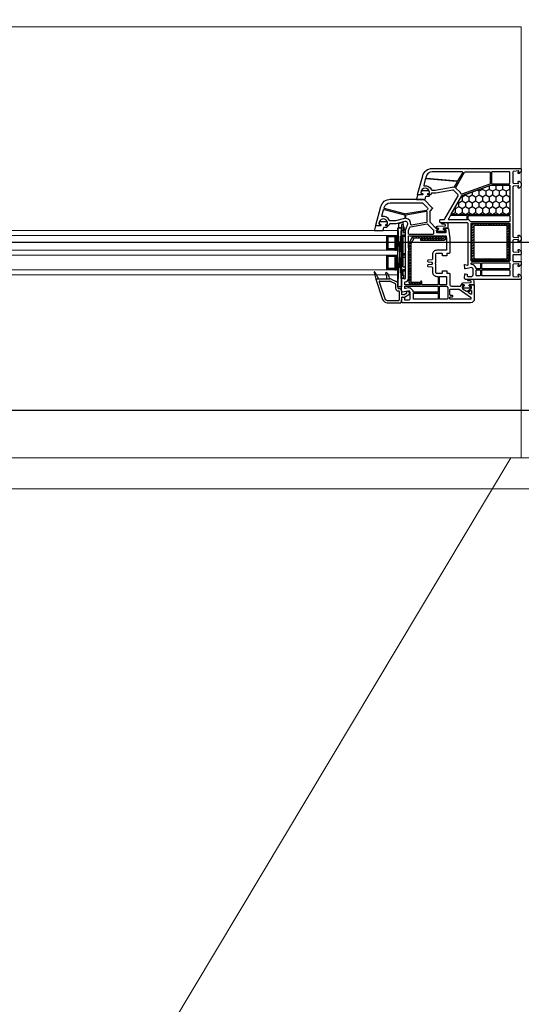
# Model space of a CAD drawing. Header units: millimetres. Extents: x 53645 to 137188, y 78097 to 135542.
# Tile 216 of 256: x 119265 to 119672, y 112835 to 113635. Entities that reach past the tile are written whole.
import ezdxf

# ---------------------------------------------------------------- set-up
doc = ezdxf.new("R2010")
doc.units = ezdxf.units.MM
doc.set_wipeout_variables(frame=1)
doc.linetypes.add('CONTI', pattern=[0])
doc.linetypes.add('GOST2.303 5', pattern=[24, 20, -1.5, 1, -1.5])
for name, color, linetype in [('axis_dim', 40, 'CONTI'), ('GASKET', 5, 'Continuous'), ('PVC', 7, 'Continuous'), ('STEEL', 5, 'Continuous')]:
    doc.layers.add(name, color=color, linetype=linetype)
doc.layers.add('doors_windows', color=4, linetype='Continuous', lineweight=5)
doc.layers.add('stair1', color=7, linetype='Continuous', lineweight=15)
doc.styles.add('GOST 2.304', font='CS_Gost2304.shx', dxfattribs={"width": 0.8, "oblique": 15})

# ---------------------------------------------------------------- blocks, each defined once
blk = doc.blocks.new('L1')
at = {"ltscale": 75}
blk.add_wipeout([(24189.47, 51715.69), (24192.61, 51715.69), (24851, 52815.69), (24189.47, 52815.69)], dxfattribs=at).dxf.layer = 'stair1'
at = {"layer": 'stair1', "ltscale": 75}
for p, q in [((24851, 52815.69), (24189.47, 52815.69)), ((24192.61, 51715.69), (24851, 52815.69))]:
    blk.add_line(p, q, dxfattribs=at)
at = {"ltscale": 75}
blk.add_wipeout([(24851, 52815.69), (24192.61, 51715.69), (24198.81, 51715.69), (25339.47, 52355.77), (25339.47, 52815.69)], dxfattribs=at).dxf.layer = 'stair1'
at = {"layer": 'stair1', "ltscale": 75}
for p, q in [((25339.47, 52815.69), (23039.47, 52815.69)), ((24851, 52815.69), (24192.61, 51715.69)), ((25339.47, 52815.69), (24851, 52815.69)), ((23064.47, 52790.69), (25314.47, 52790.69))]:
    blk.add_line(p, q, dxfattribs=at)
blk = doc.blocks.new('*U23')
at = {"linetype": 'Continuous'}
h = blk.add_hatch(dxfattribs=at)
h.set_pattern_fill('HONEY', color=6, angle=-90, style=0)
h.set_pattern_definition([(270, (1271.9046, 52.6428), (-2.74963, -4.7625), [3.175, -6.35]), (150, (1271.9046, 52.6428), (-2.74963, 4.7625), [3.175, -6.35]), (210, (1271.9046, 52.6428), (-5.49926, -6e-07), [-6.35, 3.175])])
h.paths.add_polyline_path([(1143.53, -37.59, -0.57735), (1143.09, -36.84), (1150.78, -23.53, 0.079163), (1151.17, -22.5, -0.259107), (1151.49, -22.14), (1175.16, -13.52, -0.087489), (1175.33, -13.49), (1190.05, -13.49, -0.414214), (1190.55, -13.99), (1190.55, -37.09, -0.414214), (1190.05, -37.59)])
at = {"color": 1, "linetype": 'Continuous'}
for p, q in [((1102.77, -44.14), (1100.21, -44.82)), ((1100.21, -44.82), (1100.21, -47.87)), ((1100.21, -47.87), (1102.77, -47.87)), ((1103.97, -43.52), (1102.77, -43.85)), ((1102.77, -43.85), (1102.77, -44.14)), ((1103.97, -45.37), (1102.77, -45.65)), ((1102.77, -45.65), (1102.77, -88.61)), ((1103.97, -45.39), (1103.97, -43.52)), ((1103.97, -45.37), (1103.97, -51.97)), ((1105.77, -51.97), (1103.97, -45.37)), ((1103.97, -45.65), (1103.97, -51.97)), ((1102.77, -49.97), (1103.97, -49.97)), ((1102.77, -76.2), (1102.77, -52)), ((1103.97, -51.97), (1105.77, -51.97)), ((1103.97, -53.97), (1103.97, -54.57)), ((1103.97, -53.97), (1105.77, -53.97)), ((1103.97, -79.97), (1103.97, -53.97)), ((1103.97, -54.97), (1105.77, -54.97)), ((1105.77, -82.97), (1105.77, -51.97)), ((1103.97, -68.97), (1105.77, -68.97)), ((1103.97, -69.97), (1105.77, -69.97)), ((1103.97, -71.97), (1105.77, -71.97)), ((1102.77, -86.67), (1104.47, -86.67)), ((1103.97, -79.97), (1105.77, -79.97)), ((1103.97, -81.97), (1105.77, -81.97)), ((1103.97, -86.67), (1103.97, -81.97)), ((1103.97, -82.97), (1105.77, -82.97)), ((1104.47, -89.07), (1104.47, -86.67)), ((1102.77, -88.61), (1104.47, -89.07))]:
    blk.add_line(p, q, dxfattribs=at)
at = {"color": 5}
for p, q in [((1091.81, -55.28), (1090.81, -55.28)), ((1091.81, -55.28), (1091.81, -54.28)), ((1092.31, -55.28), (1092.31, -54.28)), ((1093.31, -55.28), (1093.31, -54.28)), ((1094.31, -55.28), (1094.31, -54.28)), ((1095.31, -55.28), (1095.31, -54.28)), ((1096.31, -55.28), (1096.31, -54.28)), ((1097.31, -55.28), (1097.31, -54.28)), ((1097.31, -55.28), (1098.31, -55.28)), ((1091.81, -56.28), (1090.81, -56.28)), ((1091.81, -57.28), (1090.81, -57.28)), ((1091.81, -58.28), (1090.81, -58.28)), ((1091.81, -59.28), (1090.81, -59.28)), ((1091.81, -60.28), (1090.81, -60.28)), ((1091.81, -61.28), (1090.81, -61.28)), ((1091.81, -62.28), (1090.81, -62.28)), ((1091.81, -63.28), (1090.81, -63.28)), ((1097.31, -56.28), (1098.31, -56.28)), ((1097.31, -57.28), (1098.31, -57.28)), ((1097.31, -58.28), (1098.31, -58.28)), ((1097.31, -59.28), (1098.31, -59.28)), ((1097.31, -60.28), (1098.31, -60.28)), ((1097.31, -61.28), (1098.31, -61.28)), ((1097.31, -62.28), (1098.31, -62.28)), ((1097.31, -63.28), (1098.31, -63.28)), ((1091.81, -64.28), (1090.81, -64.28)), ((1091.81, -65.28), (1090.81, -65.28)), ((1091.81, -65.28), (1090.81, -65.28)), ((1091.81, -66.28), (1090.81, -66.28)), ((1091.81, -71.28), (1090.81, -71.28)), ((1091.81, -65.28), (1091.81, -66.28)), ((1091.81, -71.28), (1091.81, -70.28)), ((1092.31, -66.28), (1092.31, -65.28)), ((1092.31, -71.28), (1092.31, -70.28)), ((1093.31, -66.28), (1093.31, -65.28)), ((1093.31, -71.28), (1093.31, -70.28)), ((1094.31, -66.28), (1094.31, -65.28)), ((1094.31, -71.28), (1094.31, -70.28)), ((1095.31, -66.28), (1095.31, -65.28)), ((1095.31, -71.28), (1095.31, -70.28)), ((1096.31, -66.28), (1096.31, -65.28)), ((1096.31, -71.28), (1096.31, -70.28)), ((1097.31, -64.28), (1098.31, -64.28)), ((1097.31, -65.28), (1098.31, -65.28)), ((1097.31, -65.28), (1098.31, -65.28)), ((1097.31, -65.28), (1097.31, -66.28)), ((1097.31, -66.28), (1098.31, -66.28)), ((1097.31, -71.28), (1097.31, -70.28)), ((1097.31, -71.28), (1098.31, -71.28)), ((1091.81, -72.28), (1090.81, -72.28)), ((1091.81, -73.28), (1090.81, -73.28)), ((1091.81, -74.28), (1090.81, -74.28)), ((1091.81, -75.28), (1090.81, -75.28)), ((1091.81, -76.28), (1090.81, -76.28)), ((1091.81, -77.28), (1090.81, -77.28)), ((1091.81, -78.28), (1090.81, -78.28)), ((1091.81, -79.28), (1090.81, -79.28)), ((1097.31, -72.28), (1098.31, -72.28)), ((1097.31, -73.28), (1098.31, -73.28)), ((1097.31, -74.28), (1098.31, -74.28)), ((1097.31, -75.28), (1098.31, -75.28)), ((1097.31, -76.28), (1098.31, -76.28)), ((1097.31, -77.28), (1098.31, -77.28)), ((1097.31, -78.28), (1098.31, -78.28)), ((1097.31, -79.28), (1098.31, -79.28)), ((1091.81, -80.28), (1090.81, -80.28)), ((1091.81, -81.28), (1090.81, -81.28)), ((1091.81, -81.28), (1090.81, -81.28)), ((1091.81, -82.28), (1090.81, -82.28)), ((1091.81, -81.28), (1091.81, -82.28)), ((1092.31, -82.28), (1092.31, -81.28)), ((1093.31, -82.28), (1093.31, -81.28)), ((1094.31, -82.28), (1094.31, -81.28)), ((1095.31, -82.28), (1095.31, -81.28)), ((1096.31, -82.28), (1096.31, -81.28)), ((1097.31, -80.28), (1098.31, -80.28)), ((1097.31, -81.28), (1098.31, -81.28)), ((1097.31, -81.28), (1098.31, -81.28)), ((1097.31, -81.28), (1097.31, -82.28)), ((1097.31, -82.28), (1098.31, -82.28))]:
    blk.add_line(p, q, dxfattribs=at)
at = {"color": 1, "linetype": 'Continuous', "lineweight": 25}
for p, q in [((1099.79, -48.17), (1102.78, -96.18)), ((1099.79, -96.18), (1102.78, -48.17))]:
    blk.add_line(p, q, dxfattribs=at)
blk.add_lwpolyline([(1143.18, -37.59, -0.57735), (1142.92, -37.14), (1151.55, -22.19, -0.176327), (1151.71, -22.06), (1175.2, -13.51, -0.087489), (1175.3, -13.49), (1190.25, -13.49, -0.414214), (1190.55, -13.79), (1190.55, -37.29, -0.414214), (1190.25, -37.59)], format="xyb", close=True)
at = {"color": 5}
for points in [[(1098.31, -66.28), (1090.81, -66.28), (1090.81, -54.28), (1098.31, -54.28)], [(1097.31, -65.28), (1091.81, -65.28), (1091.81, -55.28), (1097.31, -55.28)], [(1098.31, -82.28), (1090.81, -82.28), (1090.81, -70.28), (1098.31, -70.28)], [(1097.31, -81.28), (1091.81, -81.28), (1091.81, -71.28), (1097.31, -71.28)]]:
    blk.add_lwpolyline(points, close=True, dxfattribs=at)
at = {"color": 1, "linetype": 'Continuous', "lineweight": 25}
blk.add_lwpolyline([(1099.79, -50.18), (1099.79, -48.17), (1102.78, -48.17), (1102.78, -96.18), (1099.79, -96.18)], close=True, dxfattribs=at)
at = {"layer": 'doors_windows', "color": 5}
for points in [[(667.86, -50.28), (1099.79, -50.28), (1099.79, -54.28), (667.86, -54.28)], [(667.86, -66.28), (1099.79, -66.28), (1099.79, -70.28), (667.86, -70.28)], [(667.86, -82.28), (1099.79, -82.28), (1099.79, -86.28), (667.86, -86.28)]]:
    blk.add_lwpolyline(points, close=True, dxfattribs=at)
at = {"layer": 'GASKET'}
for p, q in [((1080.34, -84.5), (1081.78, -89.88)), ((1081.07, -84.2), (1084.07, -89.5)), ((1092.32, -87.48), (1092.68, -89.5))]:
    blk.add_line(p, q, dxfattribs=at)
at = {"layer": 'GASKET', "color": 5, "linetype": 'Continuous'}
for points in [[(1124.63, -22.56, 0.414214), (1125.33, -21.86), (1125.33, -21.76, 0.414214), (1125.03, -21.46), (1124.18, -21.46), (1124.01, -21.16, -0.57735), (1124.53, -20.26), (1124.98, -20.26, 0.414214), (1125.48, -19.76), (1125.48, -19.46, 0.020024), (1125.46, -19.18, 0.390947), (1124.47, -18.26), (1119.48, -18.26, 0.390947), (1118.49, -19.18), (1118.48, -19.46), (1118.48, -19.76, 0.414214), (1118.98, -20.26), (1119.43, -20.26, -0.57735), (1119.95, -21.16), (1119.77, -21.46), (1115.73, -21.46), (1114.71, -24.85, 0.502334), (1115, -25.23), (1121.76, -25.23), (1122.49, -22.8, -0.349418), (1122.78, -22.56)], [(1090.53, -47.61, 0.414214), (1091.23, -46.91), (1091.23, -46.81, 0.414214), (1090.93, -46.51), (1090.08, -46.51), (1089.91, -46.21, -0.57735), (1090.43, -45.31), (1090.88, -45.31, 0.414214), (1091.38, -44.81), (1091.38, -44.51, 0.020024), (1091.36, -44.23, 0.390947), (1090.37, -43.31), (1085.38, -43.31, 0.390947), (1084.39, -44.23), (1084.38, -44.51), (1084.38, -44.81, 0.414214), (1084.88, -45.31), (1085.33, -45.31, -0.57735), (1085.85, -46.21), (1085.67, -46.51), (1081.63, -46.51), (1080.61, -49.9, 0.502334), (1080.9, -50.28), (1087.66, -50.28), (1088.39, -47.85, -0.349418), (1088.68, -47.61)], [(1137.65, -49.68, -0.414214), (1138.15, -50.18, -0.054959), (1138.06, -50.94, -0.351258), (1137.87, -51.1), (1131.43, -51.1, -0.351258), (1131.23, -50.94, -0.054959), (1131.15, -50.18, -0.414214), (1131.65, -49.68), (1132.1, -49.68, 0.57735), (1132.62, -48.78), (1132.44, -48.48), (1130.98, -48.48, -0.414214), (1130.78, -48.28), (1130.78, -47.81, -0.407864), (1131.76, -46.81), (1137.97, -46.68, 0.433601), (1138.36, -46.24), (1138.33, -45.92, 0.363714), (1137.6, -45.19), (1136.64, -45.11, 0.169782), (1136.45, -45.16, -1.241435), (1136, -43.99), (1139.09, -43.99, -0.414214), (1140.29, -45.19), (1140.29, -48.18, -0.414214), (1139.99, -48.48), (1136.85, -48.48), (1136.68, -48.78, 0.57735), (1137.2, -49.68)], [(1158.63, -95.68, -0.414214), (1159.13, -96.18, -0.054959), (1159.05, -96.94, -0.351258), (1158.85, -97.1), (1152.41, -97.1, -0.351258), (1152.22, -96.94, -0.054959), (1152.13, -96.18, -0.414214), (1152.63, -95.68), (1153.08, -95.68, 0.57735), (1153.6, -94.78), (1153.43, -94.48), (1151.97, -94.48, -0.414214), (1151.77, -94.28), (1151.77, -93.81, -0.407864), (1152.75, -92.81), (1158.96, -92.68, 0.433601), (1159.35, -92.24), (1159.32, -91.92, 0.363714), (1158.59, -91.19), (1157.63, -91.11, 0.169782), (1157.43, -91.16, -1.241435), (1156.98, -89.99), (1160.07, -89.99, -0.414214), (1161.27, -91.19), (1161.27, -94.18, -0.414214), (1160.97, -94.48), (1157.84, -94.48), (1157.66, -94.78, 0.57735), (1158.18, -95.68)]]:
    blk.add_lwpolyline(points, format="xyb", close=True, dxfattribs=at)
at = {"layer": 'GASKET'}
for centre, radius, start, end in [((1080.73, -84.4), 0.4, 29.48668, 195), ((1090.37, -85.1), 0.6, 47.51402, 209.41996), ((1082.88, -89.32), 8, 0, 29.41996), ((1087.4, -88.34), 5, 10, 47.51402)]:
    blk.add_arc(centre, radius, start, end, dxfattribs=at)
at = {"layer": 'PVC'}
for p, q in [((1081.77, -89.8), (1081.77, -89.8)), ((1081.78, -89.9), (1087.35, -106.29)), ((1082.07, -89.5), (1093.22, -89.5)), ((1084.53, -92.06), (1089.15, -105.68)), ((1085, -91.4), (1093.22, -91.4)), ((1090.88, -89.32), (1090.88, -89.5)), ((1093.43, -91.45), (1097.59, -93.47)), ((1094.27, -89.74), (1098.42, -91.76)), ((1097.87, -93.92), (1097.87, -97.3)), ((1099.77, -93.92), (1099.77, -97)), ((1099.97, -99.4), (1100.37, -99.4)), ((1100.27, -97.5), (1100.67, -97.5)), ((1100.87, -99.9), (1100.87, -106.6)), ((1102.77, -99.6), (1102.77, -101.91)), ((1104.42, -102.62), (1103.18, -102.4)), ((1106.52, -101.55), (1104.76, -102.56)), ((1108.52, -102.7), (1104.97, -104.75)), ((1106.77, -100.65), (1106.77, -101.11)), ((1108.77, -100.65), (1108.77, -102.27)), ((1091.04, -107.1), (1100.37, -107.1)), ((1091.13, -109), (1102.02, -109)), ((1102.02, -109), (1102.77, -108.25)), ((1102.77, -104.96), (1102.77, -108.25)), ((1104.97, -104.75), (1103.36, -104.47))]:
    blk.add_line(p, q, dxfattribs=at)
for points in [[(1155.77, -44), (1134.27, -44, -0.414214), (1133.77, -43.5), (1133.77, -42, -0.414214), (1134.27, -41.5), (1136.97, -41.5, 0.267949), (1137.83, -41), (1148.63, -22.29, 0.339454), (1148.48, -21.09), (1145.19, -17.8, 0.245592), (1144.3, -17.52), (1130.47, -19.95, -0.043661), (1129.95, -20), (1127.27, -20, 0.414214), (1126.77, -20.5, -0.414214), (1125.77, -21.5), (1124.12, -21.5), (1123.95, -21.2, -0.57735), (1124.47, -20.3), (1124.92, -20.3, 0.414214), (1125.42, -19.8), (1125.42, -19.5, 1), (1118.42, -19.5), (1118.42, -19.8, 0.414214), (1118.92, -20.3), (1119.37, -20.3, -0.57735), (1119.89, -21.2), (1119.71, -21.5), (1116.07, -21.5, -0.493145), (1115.78, -21.12), (1119.85, -5.93, -0.339454), (1127.58, 0), (1199.27, 0, -0.414214), (1199.77, -0.5), (1199.77, -2.41), (1199.77, -2.7), (1198.27, -4.2), (1197.77, -4.2, -0.414214), (1197.27, -3.7), (1197.27, -3.3, -0.198912), (1197.33, -3.16), (1197.98, -2.51, 0.700208), (1197.74, -2), (1193.52, -2.37, 0.388879), (1193.07, -2.87), (1193.07, -11.46, 0.388879), (1193.52, -11.96), (1197.44, -12.3, 0.700208), (1197.68, -11.79), (1197.33, -11.44, -0.198912), (1197.27, -11.3), (1197.27, -10.9, -0.414214), (1197.77, -10.4), (1198.27, -10.4), (1199.77, -11.9), (1199.77, -14.4), (1198.27, -15.9), (1197.77, -15.9, -0.414214), (1197.27, -15.4), (1197.27, -15, -0.198912), (1197.33, -14.86), (1197.68, -14.51, 0.700208), (1197.44, -14), (1193.52, -14.34, 0.388879), (1193.07, -14.84), (1193.07, -55.16, 0.388879), (1193.52, -55.66), (1197.44, -56, 0.700208), (1197.68, -55.49), (1197.33, -55.14, -0.198912), (1197.27, -55), (1197.27, -54.6, -0.414214), (1197.77, -54.1), (1198.27, -54.1), (1199.77, -55.6), (1199.77, -58.1), (1198.27, -59.6), (1197.77, -59.6, -0.414214), (1197.27, -59.1), (1197.27, -58.7, -0.198912), (1197.33, -58.56), (1197.68, -58.21, 0.700208), (1197.44, -57.7), (1193.52, -58.04, 0.388879), (1193.07, -58.54), (1193.07, -67.13, 0.388879), (1193.52, -67.63), (1197.74, -68, 0.700208), (1197.98, -67.49), (1197.33, -66.84, -0.198912), (1197.27, -66.7), (1197.27, -66.3, -0.414214), (1197.77, -65.8), (1198.27, -65.8), (1199.77, -67.3), (1199.77, -67.59), (1199.77, -69.5, -0.414214), (1199.27, -70), (1193.57, -70, 0.414214), (1193.07, -70.5), (1193.07, -74.9, 0.414214), (1193.57, -75.4), (1199.27, -75.4, -0.414214), (1199.77, -75.9), (1199.77, -78.1), (1198.27, -79.6), (1197.77, -79.6, -0.414214), (1197.27, -79.1), (1197.27, -78.7, -0.198912), (1197.33, -78.56), (1197.98, -77.91, 0.700208), (1197.74, -77.4), (1193.52, -77.77, 0.388879), (1193.07, -78.27), (1193.07, -87.13, 0.388879), (1193.52, -87.63), (1197.74, -88, 0.700208), (1197.98, -87.49), (1197.33, -86.84, -0.198912), (1197.27, -86.7), (1197.27, -86.3, -0.414214), (1197.77, -85.8), (1198.27, -85.8), (1199.77, -87.3), (1199.77, -87.59), (1199.77, -89.5, -0.414214), (1199.27, -90), (1154.52, -90), (1153.77, -89.25), (1153.77, -88.75), (1153.95, -85.97, -0.446275), (1154.54, -85.51), (1155.66, -85.7, -0.36397), (1156.07, -86.2), (1156.07, -87.2, 0.414214), (1156.57, -87.7), (1159.27, -87.7, 0.414214), (1160.77, -86.2), (1160.77, -81.43), (1159.77, -80.43), (1154.55, -81.49, -0.454146), (1153.95, -81.03), (1153.77, -78.32, -0.51393), (1154.15, -78.01), (1156.14, -78.54, 0.493145), (1156.77, -78.06), (1156.77, -45, 0.414214)], [(1151.9, -2.8), (1127.58, -2.8, 0.339454), (1122.55, -6.65), (1122.43, -7.12, 0.466308), (1122.87, -7.75), (1148.29, -9.97, 0.291473), (1148.77, -9.72), (1152.34, -3.55, 0.57735)], [(1174.22, -2.8, -0.414214), (1174.72, -3.3), (1174.72, -12.18, -0.315299), (1174.39, -12.65), (1151.7, -20.91, -0.415199), (1151.06, -20.61, 0.110369), (1150.24, -19.32), (1146.88, -15.95, -0.339454), (1146.8, -15.35), (1153.89, -3.05, -0.267949), (1154.33, -2.8)], [(1175.82, -3.3), (1175.82, -11.9, 0.414214), (1176.32, -12.4), (1190.07, -12.4, 0.414214), (1190.57, -11.9), (1190.57, -3.3, 0.414214), (1190.07, -2.8), (1176.32, -2.8, 0.414214)], [(1147.44, -10.6), (1122.51, -8.42, 0.36397), (1121.98, -8.79), (1120.67, -13.7, 0.546119), (1121.01, -14.08, -0.339137), (1126.92, -17.21, 0.293253), (1127.37, -17.5), (1129.99, -17.5), (1143.87, -15.05, -0.100742), (1145.26, -15.09, 0.329802), (1145.81, -14.85), (1147.83, -11.35, 0.548619)], [(1175.27, -13.5), (1190.07, -13.5, -0.414214), (1190.57, -14), (1190.57, -37.1, -0.414214), (1190.07, -37.6), (1143.55, -37.6, -0.57735), (1143.12, -36.85), (1150.8, -23.54, 0.079163), (1151.19, -22.51, -0.259107), (1151.51, -22.15)], [(1155.57, -38.3), (1142.57, -38.3, 0.267949), (1142.13, -38.55), (1140.69, -41.05, 0.57735), (1140.95, -41.5), (1155.57, -41.5, 0.414214), (1156.07, -41), (1156.07, -38.8, 0.414214)], [(1190.07, -38.3, -0.414214), (1190.57, -38.8), (1190.57, -42.8, -0.414214), (1190.07, -43.3), (1159.11, -43.3, -0.252264), (1158.69, -43.08, 0.152167), (1157.08, -41.76, -0.305615), (1156.77, -41.29), (1156.77, -38.8, -0.414214), (1157.27, -38.3)], [(1190.07, -44.4, -0.414214), (1190.57, -44.9), (1190.57, -54.1, 1), (1190.57, -54.7), (1190.57, -65.1, 1), (1190.57, -65.7), (1190.57, -74.9, -0.414214), (1190.07, -75.4), (1159.77, -75.4, -0.414214), (1159.27, -74.9), (1159.27, -44.9, -0.414214), (1159.77, -44.4)], [(1166.17, -76.5, -0.414214), (1166.67, -77), (1166.67, -81, -0.414214), (1166.17, -81.5), (1163.74, -81.5, -0.372896), (1163.24, -81.07, 0.161969), (1162.54, -79.66), (1161.54, -78.66, 0.198912), (1159.77, -77.93, -0.414214), (1159.27, -77.43), (1159.27, -77, -0.414214), (1159.77, -76.5)], [(1190.07, -76.5, -0.414214), (1190.57, -77), (1190.57, -81, -0.414214), (1190.07, -81.5), (1168.27, -81.5, -0.414214), (1167.77, -81), (1167.77, -77, -0.414214), (1168.27, -76.5)], [(1166.17, -82.2, -0.414214), (1166.67, -82.7), (1166.67, -86.7, -0.414214), (1166.17, -87.2), (1163.77, -87.2, -0.414214), (1163.27, -86.7), (1163.27, -82.7, -0.414214), (1163.77, -82.2)], [(1190.07, -82.2, -0.414214), (1190.57, -82.7), (1190.57, -86.7, -0.414214), (1190.07, -87.2), (1168.27, -87.2, -0.414214), (1167.77, -86.7), (1167.77, -82.7, -0.414214), (1168.27, -82.2)]]:
    blk.add_lwpolyline(points, format="xyb", close=True, dxfattribs=at)
at = {"layer": 'PVC', "linetype": 'Continuous', "lineweight": 25}
for points in [[(1103.52, -109), (1102.77, -108.25), (1102.77, -107.75), (1102.95, -104.97, -0.446275), (1103.54, -104.51), (1104.66, -104.7, -0.36397), (1105.07, -105.2), (1105.07, -106.2, 0.414214), (1105.57, -106.7), (1108.27, -106.7, 0.414214), (1109.77, -105.2), (1109.77, -100.43), (1108.77, -99.43), (1103.55, -100.49, -0.454146), (1102.95, -100.03), (1102.78, -97.41, -0.016582), (1102.77, -97.21), (1102.77, -89.3, -0.493145), (1103.15, -89.01), (1105.14, -89.54, 0.493145), (1105.77, -89.06), (1105.77, -66.71, -0.201513), (1105.92, -66.36, 0.420084), (1105.92, -65.64, -0.201513), (1105.77, -65.29), (1105.77, -50), (1107.6, -45.8, 0.628383), (1105.25, -43.07), (1098.04, -45), (1093.27, -45, 0.414214), (1092.77, -45.5, -0.414214), (1091.77, -46.5), (1090.12, -46.5), (1089.95, -46.2, -0.57735), (1090.47, -45.3), (1090.9, -45.3, 0.38517), (1091.4, -44.85, 1.105542), (1084.44, -44.85, 0.38517), (1084.93, -45.3), (1085.37, -45.3, -0.57735), (1085.89, -46.2), (1085.71, -46.5), (1082.07, -46.5, -0.493145), (1081.78, -46.12), (1085.85, -30.93, -0.339454), (1093.58, -25), (1120.35, -25, -0.198912), (1121.06, -25.29), (1127.62, -31.85, -0.414214), (1127.62, -32.56), (1125.91, -34.27, 0.198912), (1125.77, -34.62), (1125.77, -43.29, 0.198912), (1125.91, -43.65), (1130.62, -48.35, 0.198912), (1130.98, -48.5), (1132.41, -48.5), (1132.59, -48.8, -0.57735), (1132.07, -49.7), (1131.57, -49.7, 0.414214), (1131.07, -50.2), (1131.07, -51.6, 0.414214), (1131.57, -52.1), (1138.56, -52.1, 0.455633), (1139.05, -51.53), (1138.86, -50.13, 0.373972), (1138.36, -49.7), (1137.17, -49.7, -0.57735), (1136.65, -48.8), (1136.82, -48.5), (1140.21, -48.5, -0.373885), (1140.7, -48.93), (1141.77, -56.5), (1141.77, -68.6, -0.414214), (1141.47, -68.9), (1139.87, -68.9, 0.414214), (1139.57, -69.2), (1139.57, -70.6, -0.414214), (1139.27, -70.9), (1136.17, -70.9, -0.414214), (1135.87, -70.6), (1135.87, -69.4, 0.414214), (1135.37, -68.9), (1131.27, -68.9, 0.414214), (1130.27, -69.9), (1130.27, -76.29, -0.201513), (1130.12, -76.64, 0.420084), (1130.12, -77.36, -0.201513), (1130.27, -77.71), (1130.27, -84.1, 0.414214), (1131.27, -85.1), (1135.37, -85.1, 0.414214), (1135.87, -84.6), (1135.87, -83.4, -0.414214), (1136.17, -83.1), (1139.27, -83.1, -0.414214), (1139.57, -83.4), (1139.57, -84.8, 0.414214), (1139.87, -85.1), (1141.47, -85.1, -0.414214), (1141.77, -85.4), (1141.77, -94, 0.414214), (1143.27, -95.5), (1150.27, -95.5, 0.414214), (1150.77, -95, -0.414214), (1151.27, -94.5), (1153.41, -94.5), (1153.59, -94.8, -0.57735), (1153.07, -95.7), (1152.57, -95.7, 0.414214), (1152.07, -96.2), (1152.07, -97.17, 0.244698), (1152.28, -97.58), (1155.33, -99.72, 0.315299), (1155.91, -99.72), (1159.26, -97.37, 0.244698), (1159.47, -96.96), (1159.47, -96.2, 0.414214), (1158.97, -95.7), (1158.17, -95.7, -0.57735), (1157.65, -94.8), (1157.82, -94.5), (1161.47, -94.5, -0.414214), (1161.77, -94.8), (1161.77, -106, -0.414214), (1158.77, -109)], [(1106.29, -36.95, -0.109518), (1104.99, -36.9), (1088.83, -32.57, -0.414214), (1088.47, -31.95), (1088.55, -31.65, -0.339454), (1093.58, -27.8), (1119.19, -27.8, -0.198912), (1119.9, -28.09), (1123.89, -32.08, -0.382222), (1123.93, -32.75, 0.088112), (1123.42, -33.67, -0.274835), (1123.04, -34)], [(1093.37, -42.5, -0.293253), (1092.92, -42.21, 0.339137), (1087.01, -39.08, -0.546119), (1086.67, -38.7), (1088.03, -33.6, -0.414214), (1088.65, -33.24), (1105.05, -37.64, -0.339454), (1105.42, -38.12), (1105.42, -40.05, -0.339454), (1105.05, -40.53), (1097.78, -42.48, -0.065543), (1097.65, -42.5)], [(1110.83, -46.01, -0.498043), (1110.24, -45.46, 0.394481), (1106.53, -40.57, -0.365019), (1106.12, -40.07), (1106.12, -38.12, -0.36397), (1106.53, -37.62), (1122.68, -34.77, -0.466308), (1123.27, -35.27), (1123.27, -43.39, -0.36397), (1122.86, -43.89)], [(1108.77, -53.5, -0.414214), (1108.27, -53), (1108.27, -50.63, -0.103244), (1108.31, -50.43), (1109.55, -47.58, -0.251284), (1109.93, -47.28), (1123.39, -44.91, -0.28183), (1123.87, -45.1, 0.034736), (1124.15, -45.41), (1128.42, -49.69, -0.198912), (1128.57, -50.04), (1128.57, -53, -0.414214), (1128.07, -53.5)], [(1119.57, -94.4, -0.414214), (1119.07, -93.9), (1119.07, -91.9, 1), (1118.07, -91.9), (1118.07, -93.9, -0.414214), (1117.57, -94.4), (1105.77, -94.4, -0.414214), (1105.27, -93.9), (1105.27, -92.61, -0.387795), (1105.72, -92.11, 0.387795), (1108.27, -89.32), (1108.27, -67.31, 0.229416), (1108.27, -64.69), (1108.27, -55.1, -0.414214), (1108.77, -54.6), (1138.54, -54.6, -0.373972), (1139.04, -55.03), (1139.26, -56.64, -0.034844), (1139.27, -56.71), (1139.27, -65.9, -0.414214), (1138.77, -66.4), (1131.27, -66.4, 0.414214), (1127.77, -69.9), (1127.77, -73.72, -0.39896), (1127.29, -74.22), (1124.24, -74.38, 0.39896), (1123.77, -74.87), (1123.77, -75.31, 0.39896), (1124.24, -75.8), (1127.04, -75.95, -0.442836), (1127.5, -76.52, 0.074681), (1127.5, -77.48, -0.442836), (1127.04, -78.05), (1124.24, -78.2, 0.39896), (1123.77, -78.69), (1123.77, -79.13, 0.39896), (1124.24, -79.62), (1127.29, -79.78, -0.39896), (1127.77, -80.28), (1127.77, -84.1, 0.414214), (1131.27, -87.6), (1131.97, -87.6, -0.414214), (1132.47, -88.1), (1132.47, -93.9, -0.414214), (1131.97, -94.4)], [(1134.07, -94.4, -0.414214), (1133.57, -93.9), (1133.57, -88.1, -0.414214), (1134.07, -87.6), (1138.77, -87.6, -0.414214), (1139.27, -88.1), (1139.27, -93.9, -0.414214), (1138.77, -94.4)], [(1112.74, -100.5, -0.372896), (1112.24, -100.07, 0.161969), (1111.54, -98.66), (1110.54, -97.66, 0.251647), (1108.27, -96.98), (1105.87, -97.47, -0.4743), (1105.27, -96.98), (1105.27, -96, -0.414214), (1105.77, -95.5), (1131.97, -95.5, -0.414214), (1132.47, -96), (1132.47, -100, -0.414214), (1131.97, -100.5)], [(1134.07, -106.2, -0.414214), (1133.57, -105.7), (1133.57, -96, -0.414214), (1134.07, -95.5), (1139.24, -95.5, -0.284915), (1139.69, -95.78, 0.045769), (1140.07, -96.4, -0.162278), (1140.17, -96.7), (1140.17, -105.7, -0.414214), (1139.67, -106.2)], [(1112.77, -106.2, -0.414214), (1112.27, -105.7), (1112.27, -101.7, -0.414214), (1112.77, -101.2), (1131.97, -101.2, -0.414214), (1132.47, -101.7), (1132.47, -105.7, -0.414214), (1131.97, -106.2)], [(1142.47, -106.2, -0.414214), (1141.97, -105.7), (1141.97, -104.7, -0.414214), (1142.47, -104.2), (1143.77, -104.2, 0.414214), (1144.27, -103.7), (1144.27, -103.5, 0.414214), (1143.77, -103), (1142.47, -103, -0.414214), (1141.97, -102.5), (1141.97, -98.49, -0.436376), (1142.51, -97.99, 0.01877), (1142.77, -98), (1149.23, -98, -0.153915), (1149.52, -98.09), (1158.76, -104.56, -0.244698), (1158.97, -104.97), (1158.97, -105.7, -0.414214), (1158.47, -106.2)], [(1157.08, -100.94, -0.520567), (1157.08, -100.12), (1158.68, -98.99, -0.606815), (1159.47, -99.4), (1159.47, -101.65, -0.606815), (1158.68, -102.06)]]:
    blk.add_lwpolyline(points, format="xyb", close=True, dxfattribs=at)
at = {"layer": 'PVC'}
for centre, radius, start, end in [((1082.07, -89.8), 0.3, 90, 198.74809), ((1085, -91.9), 0.5, 90, 198.74809), ((1093.22, -91.9), 2.4, 64.07953, 90), ((1093.22, -91.9), 0.5, 64.07953, 90), ((1097.37, -93.92), 0.5, 0, 64.07953), ((1097.37, -93.92), 2.4, 0, 64.07953), ((1099.97, -97.3), 2.1, 180, 270), ((1100.27, -97), 0.5, 180, 270), ((1100.37, -99.9), 0.5, 0, 90), ((1100.67, -99.6), 2.1, 0, 90), ((1103.27, -101.91), 0.5, 180, 260), ((1104.51, -102.13), 0.5, 260, 300), ((1106.27, -101.11), 0.5, 300, 0), ((1107.77, -100.65), 1, 0, 180), ((1108.27, -102.27), 0.5, 300, 0), ((1091.13, -105), 4, 198.74809, 270), ((1091.13, -105), 2.1, 198.74809, 270), ((1100.37, -106.6), 0.5, 270, 0), ((1103.27, -104.96), 0.5, 80, 180)]:
    blk.add_arc(centre, radius, start, end, dxfattribs=at)
at = {"layer": 'STEEL', "color": 5, "linetype": 'Continuous'}
for p, q in [((1161.42, -44.8), (1159.87, -46.36)), ((1161.37, -46.98), (1159.87, -48.48)), ((1163.55, -44.8), (1162.05, -46.3)), ((1165.67, -44.8), (1164.17, -46.3)), ((1167.79, -44.8), (1166.29, -46.3)), ((1169.91, -44.8), (1168.41, -46.3)), ((1172.03, -44.8), (1170.53, -46.3)), ((1174.15, -44.8), (1172.65, -46.3)), ((1176.27, -44.8), (1175.12, -45.95)), ((1178.4, -44.8), (1176.9, -46.3)), ((1180.52, -44.8), (1179.02, -46.3)), ((1182.64, -44.8), (1181.14, -46.3)), ((1184.76, -44.8), (1183.26, -46.3)), ((1186.88, -44.8), (1185.38, -46.3)), ((1188.9, -44.9), (1187.5, -46.3)), ((1189.85, -46.07), (1188.37, -47.55)), ((1112.99, -55.03), (1110.51, -57.51)), ((1115.25, -55.03), (1113.75, -56.53)), ((1117.51, -55.03), (1116.01, -56.53)), ((1119.78, -55.03), (1118.28, -56.53)), ((1122.04, -55.03), (1120.54, -56.53)), ((1124.3, -55.03), (1122.8, -56.53)), ((1126.56, -55.03), (1125.06, -56.53)), ((1128.83, -55.03), (1127.33, -56.53)), ((1131.09, -55.03), (1129.59, -56.53)), ((1133.35, -55.03), (1131.85, -56.53)), ((1135.62, -55.03), (1134.12, -56.53)), ((1137.67, -55.24), (1136.38, -56.53)), ((1161.37, -49.1), (1159.87, -50.6)), ((1161.37, -51.22), (1159.87, -52.72)), ((1161.37, -53.34), (1159.87, -54.84)), ((1161.37, -55.46), (1159.87, -56.96)), ((1189.87, -48.17), (1188.37, -49.67)), ((1189.87, -50.3), (1188.37, -51.8)), ((1189.87, -52.42), (1188.37, -53.92)), ((1189.87, -54.54), (1188.37, -56.04)), ((1111.6, -58.68), (1108.75, -61.53)), ((1110.25, -62.3), (1108.75, -63.8)), ((1120.19, -56.87), (1118.61, -58.45)), ((1122.46, -56.87), (1120.88, -58.45)), ((1124.72, -56.87), (1123.14, -58.45)), ((1126.98, -56.87), (1125.4, -58.45)), ((1129.24, -56.87), (1127.66, -58.45)), ((1131.51, -56.87), (1129.93, -58.45)), ((1133.77, -56.87), (1132.19, -58.45)), ((1136.03, -56.87), (1134.45, -58.45)), ((1138.39, -56.78), (1136.72, -58.45)), ((1161.37, -57.58), (1159.87, -59.08)), ((1161.37, -59.7), (1159.87, -61.2)), ((1161.37, -61.83), (1159.87, -63.33)), ((1189.87, -56.66), (1188.37, -58.16)), ((1189.87, -58.78), (1188.37, -60.28)), ((1189.87, -60.9), (1188.37, -62.4)), ((1189.87, -63.02), (1188.37, -64.52)), ((1110.25, -64.56), (1108.75, -66.06)), ((1110.25, -66.82), (1108.75, -68.32)), ((1110.25, -69.08), (1108.75, -70.58)), ((1110.25, -71.35), (1108.75, -72.85)), ((1161.37, -63.95), (1159.87, -65.45)), ((1161.37, -66.07), (1159.87, -67.57)), ((1161.37, -68.19), (1159.87, -69.69)), ((1161.37, -70.31), (1159.87, -71.81)), ((1189.87, -65.15), (1188.37, -66.65)), ((1189.87, -67.27), (1188.37, -68.77)), ((1189.87, -69.39), (1188.37, -70.89)), ((1189.87, -71.51), (1188.37, -73.01)), ((1110.25, -73.61), (1108.75, -75.11)), ((1110.25, -75.87), (1108.75, -77.37)), ((1110.25, -78.13), (1108.75, -79.63)), ((1161.37, -72.43), (1159.97, -73.83)), ((1162.62, -73.3), (1161.14, -74.78)), ((1164.74, -73.3), (1163.24, -74.8)), ((1166.87, -73.3), (1165.37, -74.8)), ((1168.99, -73.3), (1167.49, -74.8)), ((1171.11, -73.3), (1169.61, -74.8)), ((1173.23, -73.3), (1171.73, -74.8)), ((1175.35, -73.3), (1173.85, -74.8)), ((1177.47, -73.3), (1175.97, -74.8)), ((1179.59, -73.3), (1178.09, -74.8)), ((1181.72, -73.3), (1180.22, -74.8)), ((1183.84, -73.3), (1182.34, -74.8)), ((1185.96, -73.3), (1184.46, -74.8)), ((1188.08, -73.3), (1186.58, -74.8)), ((1189.82, -73.68), (1188.75, -74.75)), ((1110.25, -80.4), (1108.75, -81.9)), ((1110.25, -82.66), (1108.75, -84.16)), ((1110.25, -84.92), (1108.75, -86.42)), ((1110.25, -87.19), (1108.75, -88.69)), ((1110.25, -89.45), (1108.75, -90.95)), ((1110.25, -91.71), (1109.06, -92.9)), ((1111.89, -92.33), (1110.42, -93.8)), ((1114.15, -92.33), (1112.65, -93.83)), ((1116.42, -92.33), (1114.92, -93.83)), ((1117.25, -93.76), (1117.18, -93.83))]:
    blk.add_line(p, q, dxfattribs=at)
blk.add_lwpolyline([(1175.12, -46.3), (1175.12, -44.8), (1188.37, -44.8, -0.414214), (1189.87, -46.3), (1189.87, -73.3, -0.414214), (1188.37, -74.8), (1161.37, -74.8, -0.414214), (1159.87, -73.3), (1159.87, -46.3, -0.414214), (1161.37, -44.8), (1174.62, -44.8), (1174.62, -46.3), (1161.37, -46.3), (1161.37, -73.3), (1188.37, -73.3), (1188.37, -46.3)], format="xyb", close=True, dxfattribs=at)
at = {"layer": 'STEEL', "linetype": 'Continuous'}
blk.add_lwpolyline([(1108.75, -91.83), (1108.75, -61.5, -0.116434), (1108.96, -60.61), (1111.19, -56.13, -0.284079), (1112.98, -55.03), (1136.89, -55.03, -0.414214), (1138.39, -56.53), (1138.39, -56.95, -0.414214), (1136.89, -58.45), (1118.39, -58.45), (1118.39, -56.87), (1136.99, -56.87, 0.940252), (1137.01, -56.53), (1113.11, -56.53, 0.228035), (1112.54, -56.81), (1110.3, -61.28, 0.116434), (1110.25, -61.5), (1110.25, -91.83, 0.414214), (1110.75, -92.33), (1117.25, -92.33), (1117.25, -93.83), (1110.75, -93.83, -0.414214)], format="xyb", close=True, dxfattribs=at)

msp = doc.modelspace()

# ---------------------------------------------------------------- linework, layer by layer
at = {"layer": 'axis_dim', "linetype": 'Continuous', "lineweight": 25}
msp.add_line((113077.67, 113317.79), (126877.67, 113317.79), dxfattribs=at)
at = {"layer": 'axis_dim', "linetype": 'GOST2.303 5', "lineweight": 25, "ltscale": 100}
msp.add_lwpolyline([(123427.68, 113453.94), (117677.68, 113453.94)], dxfattribs=at)

# ---------------------------------------------------------------- block references
at = {"ltscale": 100}
msp.add_blockref('*U23', (118472.44, 113513.94), dxfattribs=at)
at = {"layer": 'stair1'}
msp.add_blockref('L1', (94812.84, 60463.25), dxfattribs=at)

# ---------------------------------------------------------------- texts
at = {"layer": 'axis_dim', "linetype": 'Continuous', "lineweight": 25, "insert": (119977.67, 113505.29), "char_height": 250, "attachment_point": 5, "style": 'GOST 2.304'}
msp.add_mtext('\\A1;13400', dxfattribs=at)

# ---------------------------------------------------------------- next in the draw order: linework, layer by layer
at = {"layer": 'doors_windows', "lineweight": 20, "ltscale": 50}
msp.add_lwpolyline([(118472.44, 113628.94), (119672.17, 113628.94), (119672.17, 113278.94), (118472.44, 113278.94)], close=True, dxfattribs=at)

doc.saveas('drawing.dxf')
